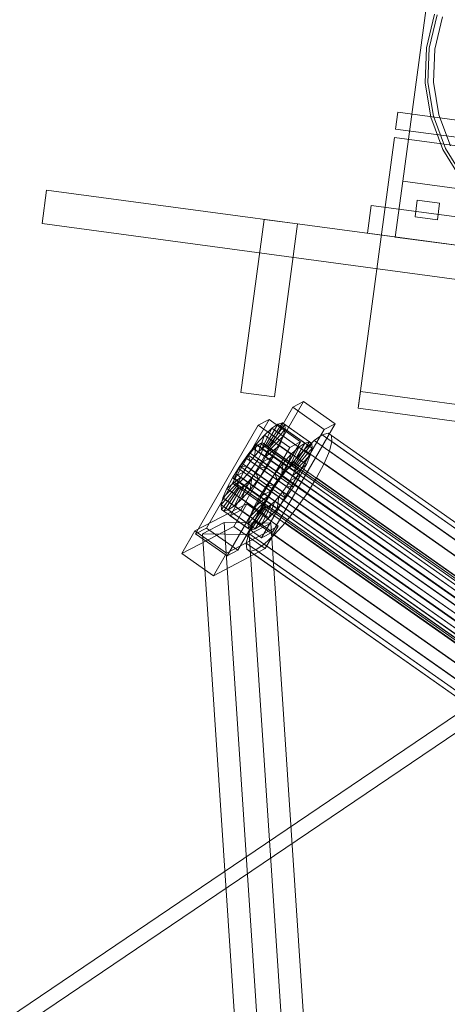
# Model space of a CAD drawing. Header units: millimetres. Extents: x -4738 to 65662, y -68080 to 6847.
# Tile 34 of 256: x -4306 to -4154, y -35351 to -35002. Entities that reach past the tile are written whole.
import ezdxf

# ---------------------------------------------------------------- set-up
doc = ezdxf.new("R2010")
doc.units = ezdxf.units.MM
for name, color, linetype, lineweight in [('COTAS_P', 1, 'Continuous', 0), ('frontal_C09', 7, 'Continuous', 0), ('frontal_C10', 7, 'Continuous', 0)]:
    doc.layers.add(name, color=color, linetype=linetype, lineweight=lineweight)
doc.dimstyles.new('R19_100', dxfattribs={"dimtxt": 250, "dimasz": 150, "dimexe": 150, "dimexo": 80, "dimgap": 100, "dimtad": 1, "dimtih": 1, "dimtoh": 1, "dimdsep": 46, "dimcen": 0.09, "dimadec": 0, "dimazin": 0, "dimtfac": 1, "dimtdec": 4, "dimtofl": 0, "dimtmove": 0, "dimatfit": 3, "dimfxl": 1, "dimtolj": 1, "dimtzin": 0, "dimarcsym": 0})

# ---------------------------------------------------------------- blocks, each defined once
blk = doc.blocks.new('DIM_R30_46')
at = {"layer": 'COTAS_P'}
for p, q in [((-4100, -35030), (-4219.91, -35921.98)), ((140, -35600), (20.09, -36491.98)), ((-4219.91, -35921.98), (-4065.25, -35897.36)), ((20.09, -36491.98), (-4219.91, -35921.98)), ((-4219.91, -35921.98), (-4077.24, -35986.56)), ((20.09, -36491.98), (-122.58, -36427.39)), ((20.09, -36491.98), (-134.57, -36516.59))]:
    blk.add_line(p, q, dxfattribs=at)
blk.add_text('4278.14 P', height=250, rotation=172.3434, dxfattribs=at).set_placement((-2113.24, -36306.08))

msp = doc.modelspace()

# ---------------------------------------------------------------- linework, layer by layer
at = {"layer": 'frontal_C09'}
for p, q in [((-4169.483, -35059.001), (-4154.828, -34949.982)), ((-4158.269, -34999.675), (-4161.106, -35011.695)), ((-4157.323, -35000), (-4160.115, -35011.829)), ((-4155.431, -35000.648), (-4158.133, -35012.095)), ((-4161.106, -35011.695), (-4161.544, -35024.038)), ((-4160.115, -35011.829), (-4160.546, -35023.975)), ((-4158.133, -35012.095), (-4158.55, -35023.85)), ((-4161.544, -35024.038), (-4159.565, -35036.228)), ((-4160.546, -35023.975), (-4158.599, -35035.972)), ((-4158.55, -35023.85), (-4156.665, -35035.46)), ((-4172.041, -35040.495), (-4171.241, -35034.549)), ((207.511, -35623.202), (-4171.241, -35034.549)), ((-4159.565, -35036.228), (-4155.247, -35047.799)), ((-4158.599, -35035.972), (-4154.348, -35047.359)), ((-4156.665, -35035.46), (-4152.552, -35046.479)), ((-4185.364, -35139.604), (-4172.44, -35043.468)), ((206.311, -35632.121), (-4172.44, -35043.468)), ((206.711, -35629.148), (-4172.041, -35040.495)), ((-4155.247, -35047.799), (-4148.754, -35058.304)), ((-4154.348, -35047.359), (-4147.959, -35057.698)), ((-4172.148, -35078.823), (-4169.483, -35059.001)), ((-4040.642, -35076.322), (-4169.483, -35059.001)), ((-4297.633, -35074.061), (-4296.034, -35062.168)), ((-3919.422, -35112.798), (-4296.034, -35062.168)), ((-4182.059, -35077.49), (-4180.727, -35067.579)), ((-4032.064, -35087.565), (-4180.727, -35067.579)), ((-4165.136, -35071.693), (-4164.336, -35065.747)), ((-4156.408, -35066.813), (-4164.336, -35065.747)), ((-4156.408, -35066.813), (-4157.207, -35072.759)), ((-3921.02, -35124.691), (-4297.633, -35074.061)), ((-4226.99, -35134.008), (-4218.729, -35072.561)), ((-4206.836, -35074.159), (-4218.729, -35072.561)), ((-4206.836, -35074.159), (-4215.097, -35135.607)), ((-4157.207, -35072.759), (-4165.136, -35071.693)), ((-4033.396, -35097.476), (-4182.059, -35077.49)), ((-4043.307, -35096.143), (-4172.148, -35078.823)), ((-4215.097, -35135.607), (-4226.99, -35134.008)), ((-4185.364, -35139.604), (-4184.565, -35133.657)), ((194.187, -35722.31), (-4184.565, -35133.657)), ((193.388, -35728.257), (-4185.364, -35139.604))]:
    msp.add_line(p, q, dxfattribs=at)
at = {"layer": 'frontal_C10'}
for p, q in [((-4204.724, -35137.232), (-4226.975, -35175.747)), ((-4204.724, -35137.232), (-4208.562, -35139.237)), ((-4193.543, -35145.102), (-4204.724, -35137.232)), ((-4230.813, -35177.752), (-4208.562, -35139.237)), ((-4208.562, -35139.237), (-4197.381, -35147.106)), ((-4217.006, -35143.647), (-4239.257, -35182.162)), ((-4217.006, -35143.647), (-4220.844, -35145.652)), ((-4212.252, -35144.747), (-4217.723, -35153.017)), ((-4205.825, -35151.517), (-4217.006, -35143.647)), ((-4212.252, -35144.747), (-4213.839, -35145.214)), ((-4211.373, -35145.352), (-4212.252, -35144.747)), ((-4202.669, -35151.493), (-4212.252, -35144.747)), ((-4243.095, -35184.167), (-4220.844, -35145.652)), ((-4220.844, -35145.652), (-4209.663, -35153.522)), ((-4197.381, -35147.106), (-4219.632, -35185.621)), ((-4216.027, -35146.719), (-4219.511, -35153.951)), ((-4216.027, -35146.719), (-4218.665, -35149.161)), ((-4213.839, -35145.214), (-4218.475, -35153.238)), ((-4211.373, -35145.352), (-4217.307, -35153.303)), ((-4211.262, -35146.986), (-4217.254, -35154.077)), ((-4213.839, -35145.214), (-4216.027, -35146.719)), ((-4206.443, -35153.464), (-4216.027, -35146.719)), ((-4215.794, -35183.617), (-4193.543, -35145.102)), ((-4204.256, -35151.959), (-4213.839, -35145.214)), ((-4211.928, -35149.538), (-4211.262, -35146.986)), ((-4211.262, -35146.986), (-4211.373, -35145.352)), ((-4201.79, -35152.097), (-4211.373, -35145.352)), ((-4201.679, -35153.731), (-4211.262, -35146.986)), ((-4195.973, -35148.449), (-4198.095, -35149.072)), ((-4197.381, -35147.106), (-4193.543, -35145.102)), ((-4194.798, -35149.257), (-4195.973, -35148.449)), ((-4016.283, -35274.923), (-4195.973, -35148.449)), ((-4228.076, -35190.032), (-4205.825, -35151.517)), ((-4218.665, -35149.161), (-4221.576, -35152.372)), ((-4218.665, -35149.161), (-4220.761, -35155.107)), ((-4219.32, -35151.893), (-4220.072, -35152.113)), ((-4218.904, -35152.179), (-4219.32, -35151.893)), ((-4010.881, -35298.603), (-4219.32, -35151.893)), ((-4209.082, -35155.906), (-4218.665, -35149.161)), ((-4211.928, -35149.538), (-4217.569, -35155.286)), ((-4213.323, -35152.834), (-4211.928, -35149.538)), ((-4202.344, -35156.283), (-4211.928, -35149.538)), ((-4209.663, -35153.522), (-4205.825, -35151.517)), ((-4208.891, -35159.983), (-4204.256, -35151.959)), ((-4208.14, -35159.762), (-4202.669, -35151.493)), ((-4206.443, -35153.464), (-4204.256, -35151.959)), ((-4201.019, -35151.085), (-4204.546, -35154.349)), ((-4204.256, -35151.959), (-4202.669, -35151.493)), ((-4202.669, -35151.493), (-4201.79, -35152.097)), ((-4198.095, -35149.072), (-4201.019, -35151.085)), ((-4021.33, -35277.559), (-4201.019, -35151.085)), ((-4018.405, -35275.547), (-4198.095, -35149.072)), ((-4195.539, -35154.853), (-4194.65, -35151.441)), ((-4194.65, -35151.441), (-4194.798, -35149.257)), ((-4015.108, -35275.731), (-4194.798, -35149.257)), ((-4014.96, -35277.915), (-4194.65, -35151.441)), ((-4209.663, -35153.522), (-4231.914, -35192.037)), ((-4223.737, -35155.504), (-4225.15, -35157.287)), ((-4221.576, -35152.372), (-4224.559, -35156.135)), ((-4222.358, -35153.983), (-4223.737, -35155.504)), ((-4015.297, -35302.215), (-4223.737, -35155.504)), ((-4221.108, -35152.827), (-4222.358, -35153.983)), ((-4013.919, -35300.694), (-4222.358, -35153.983)), ((-4221.576, -35152.372), (-4222.139, -35156.629)), ((-4222.139, -35156.629), (-4220.761, -35155.107)), ((-4211.992, -35159.118), (-4221.576, -35152.372)), ((-4220.072, -35152.113), (-4221.108, -35152.827)), ((-4012.669, -35299.537), (-4221.108, -35152.827)), ((-4220.761, -35155.107), (-4219.511, -35153.951)), ((-4220.761, -35155.107), (-4211.178, -35161.853)), ((-4011.632, -35298.824), (-4220.072, -35152.113)), ((-4219.828, -35155.723), (-4219.167, -35154.162)), ((-4219.511, -35153.951), (-4218.475, -35153.238)), ((-4219.511, -35153.951), (-4209.928, -35160.696)), ((-4219.167, -35154.162), (-4218.852, -35152.953)), ((-4010.727, -35300.872), (-4219.167, -35154.162)), ((-4218.852, -35152.953), (-4218.904, -35152.179)), ((-4010.464, -35298.889), (-4218.904, -35152.179)), ((-4010.412, -35299.663), (-4218.852, -35152.953)), ((-4218.475, -35153.238), (-4217.723, -35153.017)), ((-4218.475, -35153.238), (-4208.891, -35159.983)), ((-4213.323, -35152.834), (-4218.231, -35156.847)), ((-4217.569, -35155.286), (-4218.231, -35156.847)), ((-4217.723, -35153.017), (-4217.307, -35153.303)), ((-4217.723, -35153.017), (-4208.14, -35159.762)), ((-4217.254, -35154.077), (-4217.569, -35155.286)), ((-4217.569, -35155.286), (-4207.986, -35162.031)), ((-4217.307, -35153.303), (-4217.254, -35154.077)), ((-4217.307, -35153.303), (-4207.723, -35160.048)), ((-4217.254, -35154.077), (-4207.671, -35160.822)), ((-4215.355, -35156.65), (-4213.323, -35152.834)), ((-4203.74, -35159.579), (-4213.323, -35152.834)), ((-4209.928, -35160.696), (-4206.443, -35153.464)), ((-4209.082, -35155.906), (-4206.443, -35153.464)), ((-4204.546, -35154.349), (-4208.437, -35158.642)), ((-4207.723, -35160.048), (-4201.79, -35152.097)), ((-4207.671, -35160.822), (-4201.679, -35153.731)), ((-4024.857, -35280.823), (-4204.546, -35154.349)), ((-4201.679, -35153.731), (-4202.344, -35156.283)), ((-4201.79, -35152.097), (-4201.679, -35153.731)), ((-4197.405, -35159.259), (-4195.539, -35154.853)), ((-4015.85, -35281.327), (-4195.539, -35154.853)), ((-4224.559, -35156.135), (-4227.411, -35160.193)), ((-4225.15, -35157.287), (-4226.501, -35159.209)), ((-4016.71, -35303.997), (-4225.15, -35157.287)), ((-4224.904, -35160.333), (-4223.553, -35158.411)), ((-4224.559, -35156.135), (-4223.553, -35158.411)), ((-4214.975, -35162.881), (-4224.559, -35156.135)), ((-4223.553, -35158.411), (-4222.139, -35156.629)), ((-4223.553, -35158.411), (-4213.969, -35165.156)), ((-4222.139, -35156.629), (-4212.556, -35163.374)), ((-4221.987, -35159.461), (-4220.79, -35157.531)), ((-4220.79, -35157.531), (-4219.828, -35155.723)), ((-4220.79, -35157.531), (-4012.35, -35304.241)), ((-4219.193, -35158.655), (-4220.39, -35160.586)), ((-4011.388, -35302.434), (-4219.828, -35155.723)), ((-4219.193, -35158.655), (-4215.355, -35156.65)), ((-4218.231, -35156.847), (-4219.193, -35158.655)), ((-4209.609, -35165.4), (-4219.193, -35158.655)), ((-4218.231, -35156.847), (-4208.647, -35163.593)), ((-4217.883, -35160.726), (-4215.355, -35156.65)), ((-4215.355, -35156.65), (-4205.771, -35163.396)), ((-4208.437, -35158.642), (-4212.425, -35163.672)), ((-4211.992, -35159.118), (-4209.082, -35155.906)), ((-4211.178, -35161.853), (-4209.082, -35155.906)), ((-4028.747, -35285.117), (-4208.437, -35158.642)), ((-4207.986, -35162.031), (-4202.344, -35156.283)), ((-4202.344, -35156.283), (-4203.74, -35159.579)), ((-4227.411, -35160.193), (-4229.939, -35164.268)), ((-4229.939, -35164.268), (-4226.101, -35162.264)), ((-4227.699, -35161.139), (-4228.661, -35162.947)), ((-4226.501, -35159.209), (-4227.699, -35161.139)), ((-4019.259, -35307.85), (-4227.699, -35161.139)), ((-4227.411, -35160.193), (-4224.904, -35160.333)), ((-4217.828, -35166.938), (-4227.411, -35160.193)), ((-4227.063, -35164.071), (-4226.101, -35162.264)), ((-4018.061, -35305.919), (-4226.501, -35159.209)), ((-4226.101, -35162.264), (-4224.904, -35160.333)), ((-4226.101, -35162.264), (-4216.518, -35169.009)), ((-4224.904, -35160.333), (-4215.32, -35167.078)), ((-4224.752, -35163.166), (-4223.339, -35161.383)), ((-4223.339, -35161.383), (-4221.987, -35159.461)), ((-4014.899, -35308.094), (-4223.339, -35161.383)), ((-4221.742, -35162.508), (-4223.155, -35164.29)), ((-4013.548, -35306.172), (-4221.987, -35159.461)), ((-4220.39, -35160.586), (-4221.742, -35162.508)), ((-4220.735, -35164.783), (-4221.742, -35162.508)), ((-4221.742, -35162.508), (-4212.158, -35169.253)), ((-4220.735, -35164.783), (-4217.883, -35160.726)), ((-4217.883, -35160.726), (-4220.39, -35160.586)), ((-4220.39, -35160.586), (-4210.807, -35167.331)), ((-4208.299, -35167.471), (-4217.883, -35160.726)), ((-4214.975, -35162.881), (-4211.992, -35159.118)), ((-4212.556, -35163.374), (-4211.992, -35159.118)), ((-4211.178, -35161.853), (-4212.556, -35163.374)), ((-4209.928, -35160.696), (-4211.178, -35161.853)), ((-4208.891, -35159.983), (-4209.928, -35160.696)), ((-4208.14, -35159.762), (-4208.891, -35159.983)), ((-4208.647, -35163.593), (-4203.74, -35159.579)), ((-4208.647, -35163.593), (-4207.986, -35162.031)), ((-4207.723, -35160.048), (-4208.14, -35159.762)), ((-4207.986, -35162.031), (-4207.671, -35160.822)), ((-4207.671, -35160.822), (-4207.723, -35160.048)), ((-4203.74, -35159.579), (-4205.771, -35163.396)), ((-4200.12, -35164.361), (-4197.405, -35159.259)), ((-4017.716, -35285.734), (-4197.405, -35159.259)), ((-4233.366, -35171.381), (-4227.725, -35165.633)), ((-4231.971, -35168.084), (-4227.063, -35164.071)), ((-4229.939, -35164.268), (-4231.971, -35168.084)), ((-4220.356, -35171.014), (-4229.939, -35164.268)), ((-4229.322, -35164.508), (-4229.637, -35165.717)), ((-4229.637, -35165.717), (-4229.585, -35166.491)), ((-4021.197, -35312.428), (-4229.637, -35165.717)), ((-4228.661, -35162.947), (-4229.322, -35164.508)), ((-4020.882, -35311.219), (-4229.322, -35164.508)), ((-4020.221, -35309.657), (-4228.661, -35162.947)), ((-4228.416, -35166.557), (-4227.38, -35165.844)), ((-4228.04, -35166.842), (-4227.725, -35165.633)), ((-4227.725, -35165.633), (-4227.063, -35164.071)), ((-4227.725, -35165.633), (-4218.141, -35172.378)), ((-4227.38, -35165.844), (-4226.13, -35164.687)), ((-4018.941, -35312.554), (-4227.38, -35165.844)), ((-4227.063, -35164.071), (-4217.48, -35170.816)), ((-4226.629, -35171.758), (-4224.533, -35165.811)), ((-4226.13, -35164.687), (-4224.752, -35163.166)), ((-4017.691, -35311.397), (-4226.13, -35164.687)), ((-4224.533, -35165.811), (-4225.783, -35166.968)), ((-4016.312, -35309.876), (-4224.752, -35163.166)), ((-4223.155, -35164.29), (-4224.533, -35165.811)), ((-4224.533, -35165.811), (-4214.95, -35172.557)), ((-4223.719, -35168.546), (-4223.155, -35164.29)), ((-4223.719, -35168.546), (-4220.735, -35164.783)), ((-4223.155, -35164.29), (-4213.571, -35171.035)), ((-4211.152, -35171.529), (-4220.735, -35164.783)), ((-4217.828, -35166.938), (-4214.975, -35162.881)), ((-4212.425, -35163.672), (-4216.238, -35169.097)), ((-4213.969, -35165.156), (-4215.32, -35167.078)), ((-4213.969, -35165.156), (-4214.975, -35162.881)), ((-4212.556, -35163.374), (-4213.969, -35165.156)), ((-4032.735, -35290.147), (-4212.425, -35163.672)), ((-4210.807, -35167.331), (-4209.609, -35165.4)), ((-4205.771, -35163.396), (-4209.609, -35165.4)), ((-4209.609, -35165.4), (-4208.647, -35163.593)), ((-4205.771, -35163.396), (-4208.299, -35167.471)), ((-4203.5, -35169.809), (-4200.12, -35164.361)), ((-4200.12, -35164.361), (-4020.431, -35290.835)), ((-4234.032, -35173.933), (-4228.04, -35166.842)), ((-4233.921, -35175.567), (-4227.987, -35167.616)), ((-4231.971, -35168.084), (-4233.366, -35171.381)), ((-4233.042, -35176.171), (-4227.571, -35167.902)), ((-4222.387, -35174.83), (-4231.971, -35168.084)), ((-4231.455, -35175.705), (-4226.819, -35167.681)), ((-4229.585, -35166.491), (-4229.168, -35166.778)), ((-4021.145, -35313.202), (-4229.585, -35166.491)), ((-4229.267, -35174.2), (-4225.783, -35166.968)), ((-4229.168, -35166.778), (-4228.416, -35166.557)), ((-4020.729, -35313.488), (-4229.168, -35166.778)), ((-4019.977, -35313.267), (-4228.416, -35166.557)), ((-4228.04, -35166.842), (-4218.456, -35173.587)), ((-4227.987, -35167.616), (-4228.04, -35166.842)), ((-4227.987, -35167.616), (-4218.404, -35174.361)), ((-4227.571, -35167.902), (-4227.987, -35167.616)), ((-4226.819, -35167.681), (-4227.571, -35167.902)), ((-4227.571, -35167.902), (-4217.988, -35174.647)), ((-4225.783, -35166.968), (-4226.819, -35167.681)), ((-4226.819, -35167.681), (-4217.236, -35174.426)), ((-4226.629, -35171.758), (-4223.719, -35168.546)), ((-4225.783, -35166.968), (-4216.199, -35173.713)), ((-4214.135, -35175.291), (-4223.719, -35168.546)), ((-4220.356, -35171.014), (-4217.828, -35166.938)), ((-4216.518, -35169.009), (-4220.356, -35171.014)), ((-4216.238, -35169.097), (-4219.618, -35174.545)), ((-4215.32, -35167.078), (-4217.828, -35166.938)), ((-4216.518, -35169.009), (-4217.48, -35170.816)), ((-4215.32, -35167.078), (-4216.518, -35169.009)), ((-4036.549, -35295.571), (-4216.238, -35169.097)), ((-4213.571, -35171.035), (-4212.158, -35169.253)), ((-4212.158, -35169.253), (-4210.807, -35167.331)), ((-4212.158, -35169.253), (-4211.152, -35171.529)), ((-4208.299, -35167.471), (-4211.152, -35171.529)), ((-4210.807, -35167.331), (-4208.299, -35167.471)), ((-4233.366, -35171.381), (-4234.032, -35173.933)), ((-4223.783, -35178.126), (-4233.366, -35171.381)), ((-4229.267, -35174.2), (-4226.629, -35171.758)), ((-4217.045, -35178.503), (-4226.629, -35171.758)), ((-4218.141, -35172.378), (-4223.783, -35178.126)), ((-4217.48, -35170.816), (-4222.387, -35174.83)), ((-4222.387, -35174.83), (-4220.356, -35171.014)), ((-4218.141, -35172.378), (-4218.456, -35173.587)), ((-4217.48, -35170.816), (-4218.141, -35172.378)), ((-4214.95, -35172.557), (-4217.045, -35178.503)), ((-4216.199, -35173.713), (-4214.95, -35172.557)), ((-4214.95, -35172.557), (-4213.571, -35171.035)), ((-4213.571, -35171.035), (-4214.135, -35175.291)), ((-4211.152, -35171.529), (-4214.135, -35175.291)), ((-4207.314, -35175.234), (-4203.5, -35169.809)), ((-4023.811, -35296.284), (-4203.5, -35169.809)), ((-4224.896, -35173.541), (-4243.319, -35183.164)), ((-4224.448, -35180.678), (-4234.032, -35173.933)), ((-4234.032, -35173.933), (-4233.921, -35175.567)), ((-4224.338, -35182.312), (-4233.921, -35175.567)), ((-4233.921, -35175.567), (-4233.042, -35176.171)), ((-4233.042, -35176.171), (-4231.455, -35175.705)), ((-4223.459, -35182.917), (-4233.042, -35176.171)), ((-4231.455, -35175.705), (-4229.267, -35174.2)), ((-4221.871, -35182.45), (-4231.455, -35175.705)), ((-4230.813, -35177.752), (-4226.975, -35175.747)), ((-4224.896, -35173.541), (-4229.532, -35181.565)), ((-4219.684, -35180.945), (-4229.267, -35174.2)), ((-4226.975, -35175.747), (-4215.794, -35183.617)), ((-4213.716, -35181.41), (-4224.896, -35173.541)), ((-4218.456, -35173.587), (-4224.448, -35180.678)), ((-4218.404, -35174.361), (-4224.338, -35182.312)), ((-4223.783, -35178.126), (-4222.387, -35174.83)), ((-4217.988, -35174.647), (-4223.459, -35182.917)), ((-4219.618, -35174.545), (-4222.333, -35179.647)), ((-4217.236, -35174.426), (-4221.871, -35182.45)), ((-4216.199, -35173.713), (-4219.684, -35180.945)), ((-4039.929, -35301.02), (-4219.618, -35174.545)), ((-4218.456, -35173.587), (-4218.404, -35174.361)), ((-4218.404, -35174.361), (-4217.988, -35174.647)), ((-4217.988, -35174.647), (-4217.236, -35174.426)), ((-4217.236, -35174.426), (-4216.199, -35173.713)), ((-4214.135, -35175.291), (-4217.045, -35178.503)), ((-4211.302, -35180.264), (-4207.314, -35175.234)), ((-4027.624, -35301.708), (-4207.314, -35175.234)), ((-4219.632, -35185.621), (-4230.813, -35177.752)), ((-4224.448, -35180.678), (-4223.783, -35178.126)), ((-4222.333, -35179.647), (-4224.199, -35184.053)), ((-4042.644, -35306.121), (-4222.333, -35179.647)), ((-4217.045, -35178.503), (-4219.684, -35180.945)), ((-4247.955, -35191.188), (-4229.532, -35181.565)), ((-4247.955, -35191.188), (-4243.319, -35183.164)), ((-4243.319, -35183.164), (-4232.139, -35191.033)), ((-4243.095, -35184.167), (-4239.257, -35182.162)), ((-4232.983, -35180.157), (-4240.639, -35184.167)), ((-4239.257, -35182.162), (-4228.076, -35190.032)), ((-4216.396, -35180.407), (-4232.983, -35180.157)), ((-4232.983, -35180.157), (-4219.749, -35378.658)), ((-4232.139, -35191.033), (-4213.716, -35181.41)), ((-4229.532, -35181.565), (-4218.351, -35189.434)), ((-4224.338, -35182.312), (-4224.448, -35180.678)), ((-4223.459, -35182.917), (-4224.338, -35182.312)), ((-4224.052, -35184.417), (-4216.396, -35180.407)), ((-4221.871, -35182.45), (-4223.459, -35182.917)), ((-4219.684, -35180.945), (-4221.871, -35182.45)), ((-4218.351, -35189.434), (-4213.716, -35181.41)), ((-4203.162, -35378.908), (-4216.396, -35180.407)), ((-4215.192, -35184.557), (-4211.302, -35180.264)), ((-4031.612, -35306.738), (-4211.302, -35180.264)), ((-4231.914, -35192.037), (-4243.095, -35184.167)), ((-4240.639, -35184.167), (-4224.052, -35184.417)), ((-4227.406, -35382.668), (-4240.639, -35184.167)), ((-4224.199, -35184.053), (-4225.089, -35187.465)), ((-4044.51, -35310.528), (-4224.199, -35184.053)), ((-4210.818, -35382.918), (-4224.052, -35184.417)), ((-4215.794, -35183.617), (-4219.632, -35185.621)), ((-4218.719, -35187.822), (-4215.192, -35184.557)), ((-4035.502, -35311.032), (-4215.192, -35184.557)), ((-4218.351, -35189.434), (-4236.774, -35199.057)), ((-4228.076, -35190.032), (-4231.914, -35192.037)), ((-4225.089, -35187.465), (-4224.941, -35189.649)), ((-4045.399, -35313.94), (-4225.089, -35187.465)), ((-4224.941, -35189.649), (-4223.766, -35190.457)), ((-4045.251, -35316.124), (-4224.941, -35189.649)), ((-4223.766, -35190.457), (-4221.644, -35189.834)), ((-4044.076, -35316.932), (-4223.766, -35190.457)), ((-4221.644, -35189.834), (-4218.719, -35187.822)), ((-4041.954, -35316.308), (-4221.644, -35189.834)), ((-4039.03, -35314.296), (-4218.719, -35187.822)), ((-4236.774, -35199.057), (-4247.955, -35191.188)), ((-4232.139, -35191.033), (-4236.774, -35199.057)), ((-4480.844, -35471.843), (-4098.715, -35213.446)), ((-4098.249, -35219.326), (-4480.378, -35477.723))]:
    msp.add_line(p, q, dxfattribs=at)

# ---------------------------------------------------------------- dimensions: what is measured, and where the dimension line sits
at = {"layer": 'COTAS_P'}
dim = msp.add_aligned_dim(p1=(140, -35600), p2=(-4100, -35030), distance=900, text='<> P', dimstyle='R19_100', dxfattribs=at)
dim.commit()
dim.dimension.update_dxf_attribs({"geometry": 'DIM_R30_46', "text_midpoint": (-2099.912, -36206.976)})

doc.saveas('drawing.dxf')
